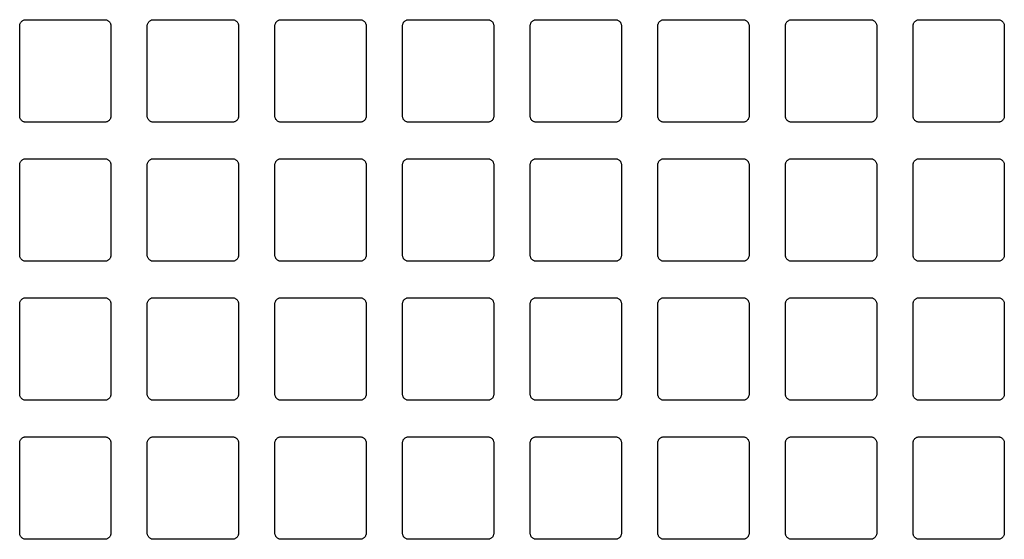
# Model space of a CAD drawing. Header units: millimetres. Extents: x 0 to 162, y 0 to 85.
import ezdxf

# ---------------------------------------------------------------- set-up
doc = ezdxf.new("R2010")
doc.units = ezdxf.units.MM
doc.layers.add('CUT', color=1, linetype='Continuous')

msp = doc.modelspace()

# ---------------------------------------------------------------- linework, layer by layer
at = {"layer": 'CUT'}
for points in [[(14, 68.58), (1, 68.58), (0.9, 68.58), (0.8, 68.6), (0.71, 68.62), (0.62, 68.66), (0.53, 68.7), (0.44, 68.75), (0.37, 68.81), (0.29, 68.87), (0.23, 68.95), (0.17, 69.02), (0.12, 69.11), (0.08, 69.2), (0.04, 69.29), (0.02, 69.38), (0, 69.48), (0, 69.58), (0, 84.44), (0, 84.54), (0.02, 84.64), (0.04, 84.73), (0.08, 84.82), (0.12, 84.91), (0.17, 85), (0.23, 85.07), (0.29, 85.15), (0.37, 85.21), (0.44, 85.27), (0.53, 85.32), (0.62, 85.36), (0.71, 85.4), (0.8, 85.42), (0.9, 85.44), (1, 85.44), (14, 85.44), (14.1, 85.44), (14.2, 85.42), (14.29, 85.4), (14.38, 85.36), (14.47, 85.32), (14.56, 85.27), (14.63, 85.21), (14.71, 85.15), (14.77, 85.07), (14.83, 85), (14.88, 84.91), (14.92, 84.82), (14.96, 84.73), (14.98, 84.64), (15, 84.54), (15, 84.44), (15, 69.58), (15, 69.48), (14.98, 69.38), (14.96, 69.29), (14.92, 69.2), (14.88, 69.11), (14.83, 69.02), (14.77, 68.95), (14.71, 68.87), (14.63, 68.81), (14.56, 68.75), (14.47, 68.7), (14.38, 68.66), (14.29, 68.62), (14.2, 68.6), (14.1, 68.58)], [(35, 68.58), (22, 68.58), (21.9, 68.58), (21.8, 68.6), (21.71, 68.62), (21.62, 68.66), (21.53, 68.7), (21.44, 68.75), (21.37, 68.81), (21.29, 68.87), (21.23, 68.95), (21.17, 69.02), (21.12, 69.11), (21.08, 69.2), (21.04, 69.29), (21.02, 69.38), (21, 69.48), (21, 69.58), (21, 84.44), (21, 84.54), (21.02, 84.64), (21.04, 84.73), (21.08, 84.82), (21.12, 84.91), (21.17, 85), (21.23, 85.07), (21.29, 85.15), (21.37, 85.21), (21.44, 85.27), (21.53, 85.32), (21.62, 85.36), (21.71, 85.4), (21.8, 85.42), (21.9, 85.44), (22, 85.44), (35, 85.44), (35.1, 85.44), (35.2, 85.42), (35.29, 85.4), (35.38, 85.36), (35.47, 85.32), (35.56, 85.27), (35.63, 85.21), (35.71, 85.15), (35.77, 85.07), (35.83, 85), (35.88, 84.91), (35.92, 84.82), (35.96, 84.73), (35.98, 84.64), (36, 84.54), (36, 84.44), (36, 69.58), (36, 69.48), (35.98, 69.38), (35.96, 69.29), (35.92, 69.2), (35.88, 69.11), (35.83, 69.02), (35.77, 68.95), (35.71, 68.87), (35.63, 68.81), (35.56, 68.75), (35.47, 68.7), (35.38, 68.66), (35.29, 68.62), (35.2, 68.6), (35.1, 68.58)], [(56, 68.58), (43, 68.58), (42.9, 68.58), (42.8, 68.6), (42.71, 68.62), (42.62, 68.66), (42.53, 68.7), (42.44, 68.75), (42.37, 68.81), (42.29, 68.87), (42.23, 68.95), (42.17, 69.02), (42.12, 69.11), (42.08, 69.2), (42.04, 69.29), (42.02, 69.38), (42, 69.48), (42, 69.58), (42, 84.44), (42, 84.54), (42.02, 84.64), (42.04, 84.73), (42.08, 84.82), (42.12, 84.91), (42.17, 85), (42.23, 85.07), (42.29, 85.15), (42.37, 85.21), (42.44, 85.27), (42.53, 85.32), (42.62, 85.36), (42.71, 85.4), (42.8, 85.42), (42.9, 85.44), (43, 85.44), (56, 85.44), (56.1, 85.44), (56.2, 85.42), (56.29, 85.4), (56.38, 85.36), (56.47, 85.32), (56.56, 85.27), (56.63, 85.21), (56.71, 85.15), (56.77, 85.07), (56.83, 85), (56.88, 84.91), (56.92, 84.82), (56.96, 84.73), (56.98, 84.64), (57, 84.54), (57, 84.44), (57, 69.58), (57, 69.48), (56.98, 69.38), (56.96, 69.29), (56.92, 69.2), (56.88, 69.11), (56.83, 69.02), (56.77, 68.95), (56.71, 68.87), (56.63, 68.81), (56.56, 68.75), (56.47, 68.7), (56.38, 68.66), (56.29, 68.62), (56.2, 68.6), (56.1, 68.58)], [(77, 68.58), (64, 68.58), (63.9, 68.58), (63.8, 68.6), (63.71, 68.62), (63.62, 68.66), (63.53, 68.7), (63.44, 68.75), (63.37, 68.81), (63.29, 68.87), (63.23, 68.95), (63.17, 69.02), (63.12, 69.11), (63.08, 69.2), (63.04, 69.29), (63.02, 69.38), (63, 69.48), (63, 69.58), (63, 84.44), (63, 84.54), (63.02, 84.64), (63.04, 84.73), (63.08, 84.82), (63.12, 84.91), (63.17, 85), (63.23, 85.07), (63.29, 85.15), (63.37, 85.21), (63.44, 85.27), (63.53, 85.32), (63.62, 85.36), (63.71, 85.4), (63.8, 85.42), (63.9, 85.44), (64, 85.44), (77, 85.44), (77.1, 85.44), (77.2, 85.42), (77.29, 85.4), (77.38, 85.36), (77.47, 85.32), (77.56, 85.27), (77.63, 85.21), (77.71, 85.15), (77.77, 85.07), (77.83, 85), (77.88, 84.91), (77.92, 84.82), (77.96, 84.73), (77.98, 84.64), (78, 84.54), (78, 84.44), (78, 69.58), (78, 69.48), (77.98, 69.38), (77.96, 69.29), (77.92, 69.2), (77.88, 69.11), (77.83, 69.02), (77.77, 68.95), (77.71, 68.87), (77.63, 68.81), (77.56, 68.75), (77.47, 68.7), (77.38, 68.66), (77.29, 68.62), (77.2, 68.6), (77.1, 68.58)], [(98, 68.58), (85, 68.58), (84.9, 68.58), (84.8, 68.6), (84.71, 68.62), (84.62, 68.66), (84.53, 68.7), (84.44, 68.75), (84.37, 68.81), (84.29, 68.87), (84.23, 68.95), (84.17, 69.02), (84.12, 69.11), (84.08, 69.2), (84.04, 69.29), (84.02, 69.38), (84, 69.48), (84, 69.58), (84, 84.44), (84, 84.54), (84.02, 84.64), (84.04, 84.73), (84.08, 84.82), (84.12, 84.91), (84.17, 85), (84.23, 85.07), (84.29, 85.15), (84.37, 85.21), (84.44, 85.27), (84.53, 85.32), (84.62, 85.36), (84.71, 85.4), (84.8, 85.42), (84.9, 85.44), (85, 85.44), (98, 85.44), (98.1, 85.44), (98.2, 85.42), (98.29, 85.4), (98.38, 85.36), (98.47, 85.32), (98.56, 85.27), (98.63, 85.21), (98.71, 85.15), (98.77, 85.07), (98.83, 85), (98.88, 84.91), (98.92, 84.82), (98.96, 84.73), (98.98, 84.64), (99, 84.54), (99, 84.44), (99, 69.58), (99, 69.48), (98.98, 69.38), (98.96, 69.29), (98.92, 69.2), (98.88, 69.11), (98.83, 69.02), (98.77, 68.95), (98.71, 68.87), (98.63, 68.81), (98.56, 68.75), (98.47, 68.7), (98.38, 68.66), (98.29, 68.62), (98.2, 68.6), (98.1, 68.58)], [(119, 68.58), (106, 68.58), (105.9, 68.58), (105.8, 68.6), (105.71, 68.62), (105.62, 68.66), (105.53, 68.7), (105.44, 68.75), (105.37, 68.81), (105.29, 68.87), (105.23, 68.95), (105.17, 69.02), (105.12, 69.11), (105.08, 69.2), (105.04, 69.29), (105.02, 69.38), (105, 69.48), (105, 69.58), (105, 84.44), (105, 84.54), (105.02, 84.64), (105.04, 84.73), (105.08, 84.82), (105.12, 84.91), (105.17, 85), (105.23, 85.07), (105.29, 85.15), (105.37, 85.21), (105.44, 85.27), (105.53, 85.32), (105.62, 85.36), (105.71, 85.4), (105.8, 85.42), (105.9, 85.44), (106, 85.44), (119, 85.44), (119.1, 85.44), (119.2, 85.42), (119.29, 85.4), (119.38, 85.36), (119.47, 85.32), (119.56, 85.27), (119.63, 85.21), (119.71, 85.15), (119.77, 85.07), (119.83, 85), (119.88, 84.91), (119.92, 84.82), (119.96, 84.73), (119.98, 84.64), (120, 84.54), (120, 84.44), (120, 69.58), (120, 69.48), (119.98, 69.38), (119.96, 69.29), (119.92, 69.2), (119.88, 69.11), (119.83, 69.02), (119.77, 68.95), (119.71, 68.87), (119.63, 68.81), (119.56, 68.75), (119.47, 68.7), (119.38, 68.66), (119.29, 68.62), (119.2, 68.6), (119.1, 68.58)], [(140, 68.58), (127, 68.58), (126.9, 68.58), (126.8, 68.6), (126.71, 68.62), (126.62, 68.66), (126.53, 68.7), (126.44, 68.75), (126.37, 68.81), (126.29, 68.87), (126.23, 68.95), (126.17, 69.02), (126.12, 69.11), (126.08, 69.2), (126.04, 69.29), (126.02, 69.38), (126, 69.48), (126, 69.58), (126, 84.44), (126, 84.54), (126.02, 84.64), (126.04, 84.73), (126.08, 84.82), (126.12, 84.91), (126.17, 85), (126.23, 85.07), (126.29, 85.15), (126.37, 85.21), (126.44, 85.27), (126.53, 85.32), (126.62, 85.36), (126.71, 85.4), (126.8, 85.42), (126.9, 85.44), (127, 85.44), (140, 85.44), (140.1, 85.44), (140.2, 85.42), (140.29, 85.4), (140.38, 85.36), (140.47, 85.32), (140.56, 85.27), (140.63, 85.21), (140.71, 85.15), (140.77, 85.07), (140.83, 85), (140.88, 84.91), (140.92, 84.82), (140.96, 84.73), (140.98, 84.64), (141, 84.54), (141, 84.44), (141, 69.58), (141, 69.48), (140.98, 69.38), (140.96, 69.29), (140.92, 69.2), (140.88, 69.11), (140.83, 69.02), (140.77, 68.95), (140.71, 68.87), (140.63, 68.81), (140.56, 68.75), (140.47, 68.7), (140.38, 68.66), (140.29, 68.62), (140.2, 68.6), (140.1, 68.58)], [(161, 68.58), (148, 68.58), (147.9, 68.58), (147.8, 68.6), (147.71, 68.62), (147.62, 68.66), (147.53, 68.7), (147.44, 68.75), (147.37, 68.81), (147.29, 68.87), (147.23, 68.95), (147.17, 69.02), (147.12, 69.11), (147.08, 69.2), (147.04, 69.29), (147.02, 69.38), (147, 69.48), (147, 69.58), (147, 84.44), (147, 84.54), (147.02, 84.64), (147.04, 84.73), (147.08, 84.82), (147.12, 84.91), (147.17, 85), (147.23, 85.07), (147.29, 85.15), (147.37, 85.21), (147.44, 85.27), (147.53, 85.32), (147.62, 85.36), (147.71, 85.4), (147.8, 85.42), (147.9, 85.44), (148, 85.44), (161, 85.44), (161.1, 85.44), (161.2, 85.42), (161.29, 85.4), (161.38, 85.36), (161.47, 85.32), (161.56, 85.27), (161.63, 85.21), (161.71, 85.15), (161.77, 85.07), (161.83, 85), (161.88, 84.91), (161.92, 84.82), (161.96, 84.73), (161.98, 84.64), (162, 84.54), (162, 84.44), (162, 69.58), (162, 69.48), (161.98, 69.38), (161.96, 69.29), (161.92, 69.2), (161.88, 69.11), (161.83, 69.02), (161.77, 68.95), (161.71, 68.87), (161.63, 68.81), (161.56, 68.75), (161.47, 68.7), (161.38, 68.66), (161.29, 68.62), (161.2, 68.6), (161.1, 68.58)], [(14, 45.72), (1, 45.72), (0.9, 45.72), (0.8, 45.74), (0.71, 45.76), (0.62, 45.8), (0.53, 45.84), (0.44, 45.89), (0.37, 45.95), (0.29, 46.01), (0.23, 46.09), (0.17, 46.16), (0.12, 46.25), (0.08, 46.34), (0.04, 46.43), (0.02, 46.52), (0, 46.62), (0, 46.72), (0, 61.58), (0, 61.68), (0.02, 61.78), (0.04, 61.87), (0.08, 61.96), (0.12, 62.05), (0.17, 62.14), (0.23, 62.21), (0.29, 62.29), (0.37, 62.35), (0.44, 62.41), (0.53, 62.46), (0.62, 62.5), (0.71, 62.54), (0.8, 62.56), (0.9, 62.58), (1, 62.58), (14, 62.58), (14.1, 62.58), (14.2, 62.56), (14.29, 62.54), (14.38, 62.5), (14.47, 62.46), (14.56, 62.41), (14.63, 62.35), (14.71, 62.29), (14.77, 62.21), (14.83, 62.14), (14.88, 62.05), (14.92, 61.96), (14.96, 61.87), (14.98, 61.78), (15, 61.68), (15, 61.58), (15, 46.72), (15, 46.62), (14.98, 46.52), (14.96, 46.43), (14.92, 46.34), (14.88, 46.25), (14.83, 46.16), (14.77, 46.09), (14.71, 46.01), (14.63, 45.95), (14.56, 45.89), (14.47, 45.84), (14.38, 45.8), (14.29, 45.76), (14.2, 45.74), (14.1, 45.72)], [(35, 45.72), (22, 45.72), (21.9, 45.72), (21.8, 45.74), (21.71, 45.76), (21.62, 45.8), (21.53, 45.84), (21.44, 45.89), (21.37, 45.95), (21.29, 46.01), (21.23, 46.09), (21.17, 46.16), (21.12, 46.25), (21.08, 46.34), (21.04, 46.43), (21.02, 46.52), (21, 46.62), (21, 46.72), (21, 61.58), (21, 61.68), (21.02, 61.78), (21.04, 61.87), (21.08, 61.96), (21.12, 62.05), (21.17, 62.14), (21.23, 62.21), (21.29, 62.29), (21.37, 62.35), (21.44, 62.41), (21.53, 62.46), (21.62, 62.5), (21.71, 62.54), (21.8, 62.56), (21.9, 62.58), (22, 62.58), (35, 62.58), (35.1, 62.58), (35.2, 62.56), (35.29, 62.54), (35.38, 62.5), (35.47, 62.46), (35.56, 62.41), (35.63, 62.35), (35.71, 62.29), (35.77, 62.21), (35.83, 62.14), (35.88, 62.05), (35.92, 61.96), (35.96, 61.87), (35.98, 61.78), (36, 61.68), (36, 61.58), (36, 46.72), (36, 46.62), (35.98, 46.52), (35.96, 46.43), (35.92, 46.34), (35.88, 46.25), (35.83, 46.16), (35.77, 46.09), (35.71, 46.01), (35.63, 45.95), (35.56, 45.89), (35.47, 45.84), (35.38, 45.8), (35.29, 45.76), (35.2, 45.74), (35.1, 45.72)], [(56, 45.72), (43, 45.72), (42.9, 45.72), (42.8, 45.74), (42.71, 45.76), (42.62, 45.8), (42.53, 45.84), (42.44, 45.89), (42.37, 45.95), (42.29, 46.01), (42.23, 46.09), (42.17, 46.16), (42.12, 46.25), (42.08, 46.34), (42.04, 46.43), (42.02, 46.52), (42, 46.62), (42, 46.72), (42, 61.58), (42, 61.68), (42.02, 61.78), (42.04, 61.87), (42.08, 61.96), (42.12, 62.05), (42.17, 62.14), (42.23, 62.21), (42.29, 62.29), (42.37, 62.35), (42.44, 62.41), (42.53, 62.46), (42.62, 62.5), (42.71, 62.54), (42.8, 62.56), (42.9, 62.58), (43, 62.58), (56, 62.58), (56.1, 62.58), (56.2, 62.56), (56.29, 62.54), (56.38, 62.5), (56.47, 62.46), (56.56, 62.41), (56.63, 62.35), (56.71, 62.29), (56.77, 62.21), (56.83, 62.14), (56.88, 62.05), (56.92, 61.96), (56.96, 61.87), (56.98, 61.78), (57, 61.68), (57, 61.58), (57, 46.72), (57, 46.62), (56.98, 46.52), (56.96, 46.43), (56.92, 46.34), (56.88, 46.25), (56.83, 46.16), (56.77, 46.09), (56.71, 46.01), (56.63, 45.95), (56.56, 45.89), (56.47, 45.84), (56.38, 45.8), (56.29, 45.76), (56.2, 45.74), (56.1, 45.72)], [(77, 45.72), (64, 45.72), (63.9, 45.72), (63.8, 45.74), (63.71, 45.76), (63.62, 45.8), (63.53, 45.84), (63.44, 45.89), (63.37, 45.95), (63.29, 46.01), (63.23, 46.09), (63.17, 46.16), (63.12, 46.25), (63.08, 46.34), (63.04, 46.43), (63.02, 46.52), (63, 46.62), (63, 46.72), (63, 61.58), (63, 61.68), (63.02, 61.78), (63.04, 61.87), (63.08, 61.96), (63.12, 62.05), (63.17, 62.14), (63.23, 62.21), (63.29, 62.29), (63.37, 62.35), (63.44, 62.41), (63.53, 62.46), (63.62, 62.5), (63.71, 62.54), (63.8, 62.56), (63.9, 62.58), (64, 62.58), (77, 62.58), (77.1, 62.58), (77.2, 62.56), (77.29, 62.54), (77.38, 62.5), (77.47, 62.46), (77.56, 62.41), (77.63, 62.35), (77.71, 62.29), (77.77, 62.21), (77.83, 62.14), (77.88, 62.05), (77.92, 61.96), (77.96, 61.87), (77.98, 61.78), (78, 61.68), (78, 61.58), (78, 46.72), (78, 46.62), (77.98, 46.52), (77.96, 46.43), (77.92, 46.34), (77.88, 46.25), (77.83, 46.16), (77.77, 46.09), (77.71, 46.01), (77.63, 45.95), (77.56, 45.89), (77.47, 45.84), (77.38, 45.8), (77.29, 45.76), (77.2, 45.74), (77.1, 45.72)], [(98, 45.72), (85, 45.72), (84.9, 45.72), (84.8, 45.74), (84.71, 45.76), (84.62, 45.8), (84.53, 45.84), (84.44, 45.89), (84.37, 45.95), (84.29, 46.01), (84.23, 46.09), (84.17, 46.16), (84.12, 46.25), (84.08, 46.34), (84.04, 46.43), (84.02, 46.52), (84, 46.62), (84, 46.72), (84, 61.58), (84, 61.68), (84.02, 61.78), (84.04, 61.87), (84.08, 61.96), (84.12, 62.05), (84.17, 62.14), (84.23, 62.21), (84.29, 62.29), (84.37, 62.35), (84.44, 62.41), (84.53, 62.46), (84.62, 62.5), (84.71, 62.54), (84.8, 62.56), (84.9, 62.58), (85, 62.58), (98, 62.58), (98.1, 62.58), (98.2, 62.56), (98.29, 62.54), (98.38, 62.5), (98.47, 62.46), (98.56, 62.41), (98.63, 62.35), (98.71, 62.29), (98.77, 62.21), (98.83, 62.14), (98.88, 62.05), (98.92, 61.96), (98.96, 61.87), (98.98, 61.78), (99, 61.68), (99, 61.58), (99, 46.72), (99, 46.62), (98.98, 46.52), (98.96, 46.43), (98.92, 46.34), (98.88, 46.25), (98.83, 46.16), (98.77, 46.09), (98.71, 46.01), (98.63, 45.95), (98.56, 45.89), (98.47, 45.84), (98.38, 45.8), (98.29, 45.76), (98.2, 45.74), (98.1, 45.72)], [(119, 45.72), (106, 45.72), (105.9, 45.72), (105.8, 45.74), (105.71, 45.76), (105.62, 45.8), (105.53, 45.84), (105.44, 45.89), (105.37, 45.95), (105.29, 46.01), (105.23, 46.09), (105.17, 46.16), (105.12, 46.25), (105.08, 46.34), (105.04, 46.43), (105.02, 46.52), (105, 46.62), (105, 46.72), (105, 61.58), (105, 61.68), (105.02, 61.78), (105.04, 61.87), (105.08, 61.96), (105.12, 62.05), (105.17, 62.14), (105.23, 62.21), (105.29, 62.29), (105.37, 62.35), (105.44, 62.41), (105.53, 62.46), (105.62, 62.5), (105.71, 62.54), (105.8, 62.56), (105.9, 62.58), (106, 62.58), (119, 62.58), (119.1, 62.58), (119.2, 62.56), (119.29, 62.54), (119.38, 62.5), (119.47, 62.46), (119.56, 62.41), (119.63, 62.35), (119.71, 62.29), (119.77, 62.21), (119.83, 62.14), (119.88, 62.05), (119.92, 61.96), (119.96, 61.87), (119.98, 61.78), (120, 61.68), (120, 61.58), (120, 46.72), (120, 46.62), (119.98, 46.52), (119.96, 46.43), (119.92, 46.34), (119.88, 46.25), (119.83, 46.16), (119.77, 46.09), (119.71, 46.01), (119.63, 45.95), (119.56, 45.89), (119.47, 45.84), (119.38, 45.8), (119.29, 45.76), (119.2, 45.74), (119.1, 45.72)], [(140, 45.72), (127, 45.72), (126.9, 45.72), (126.8, 45.74), (126.71, 45.76), (126.62, 45.8), (126.53, 45.84), (126.44, 45.89), (126.37, 45.95), (126.29, 46.01), (126.23, 46.09), (126.17, 46.16), (126.12, 46.25), (126.08, 46.34), (126.04, 46.43), (126.02, 46.52), (126, 46.62), (126, 46.72), (126, 61.58), (126, 61.68), (126.02, 61.78), (126.04, 61.87), (126.08, 61.96), (126.12, 62.05), (126.17, 62.14), (126.23, 62.21), (126.29, 62.29), (126.37, 62.35), (126.44, 62.41), (126.53, 62.46), (126.62, 62.5), (126.71, 62.54), (126.8, 62.56), (126.9, 62.58), (127, 62.58), (140, 62.58), (140.1, 62.58), (140.2, 62.56), (140.29, 62.54), (140.38, 62.5), (140.47, 62.46), (140.56, 62.41), (140.63, 62.35), (140.71, 62.29), (140.77, 62.21), (140.83, 62.14), (140.88, 62.05), (140.92, 61.96), (140.96, 61.87), (140.98, 61.78), (141, 61.68), (141, 61.58), (141, 46.72), (141, 46.62), (140.98, 46.52), (140.96, 46.43), (140.92, 46.34), (140.88, 46.25), (140.83, 46.16), (140.77, 46.09), (140.71, 46.01), (140.63, 45.95), (140.56, 45.89), (140.47, 45.84), (140.38, 45.8), (140.29, 45.76), (140.2, 45.74), (140.1, 45.72)], [(161, 45.72), (148, 45.72), (147.9, 45.72), (147.8, 45.74), (147.71, 45.76), (147.62, 45.8), (147.53, 45.84), (147.44, 45.89), (147.37, 45.95), (147.29, 46.01), (147.23, 46.09), (147.17, 46.16), (147.12, 46.25), (147.08, 46.34), (147.04, 46.43), (147.02, 46.52), (147, 46.62), (147, 46.72), (147, 61.58), (147, 61.68), (147.02, 61.78), (147.04, 61.87), (147.08, 61.96), (147.12, 62.05), (147.17, 62.14), (147.23, 62.21), (147.29, 62.29), (147.37, 62.35), (147.44, 62.41), (147.53, 62.46), (147.62, 62.5), (147.71, 62.54), (147.8, 62.56), (147.9, 62.58), (148, 62.58), (161, 62.58), (161.1, 62.58), (161.2, 62.56), (161.29, 62.54), (161.38, 62.5), (161.47, 62.46), (161.56, 62.41), (161.63, 62.35), (161.71, 62.29), (161.77, 62.21), (161.83, 62.14), (161.88, 62.05), (161.92, 61.96), (161.96, 61.87), (161.98, 61.78), (162, 61.68), (162, 61.58), (162, 46.72), (162, 46.62), (161.98, 46.52), (161.96, 46.43), (161.92, 46.34), (161.88, 46.25), (161.83, 46.16), (161.77, 46.09), (161.71, 46.01), (161.63, 45.95), (161.56, 45.89), (161.47, 45.84), (161.38, 45.8), (161.29, 45.76), (161.2, 45.74), (161.1, 45.72)], [(14, 22.86), (1, 22.86), (0.9, 22.86), (0.8, 22.88), (0.71, 22.9), (0.62, 22.94), (0.53, 22.98), (0.44, 23.03), (0.37, 23.09), (0.29, 23.15), (0.23, 23.23), (0.17, 23.3), (0.12, 23.39), (0.08, 23.48), (0.04, 23.57), (0.02, 23.66), (0, 23.76), (0, 23.86), (0, 38.72), (0, 38.82), (0.02, 38.92), (0.04, 39.01), (0.08, 39.1), (0.12, 39.19), (0.17, 39.28), (0.23, 39.35), (0.29, 39.43), (0.37, 39.49), (0.44, 39.55), (0.53, 39.6), (0.62, 39.64), (0.71, 39.68), (0.8, 39.7), (0.9, 39.72), (1, 39.72), (14, 39.72), (14.1, 39.72), (14.2, 39.7), (14.29, 39.68), (14.38, 39.64), (14.47, 39.6), (14.56, 39.55), (14.63, 39.49), (14.71, 39.43), (14.77, 39.35), (14.83, 39.28), (14.88, 39.19), (14.92, 39.1), (14.96, 39.01), (14.98, 38.92), (15, 38.82), (15, 38.72), (15, 23.86), (15, 23.76), (14.98, 23.66), (14.96, 23.57), (14.92, 23.48), (14.88, 23.39), (14.83, 23.3), (14.77, 23.23), (14.71, 23.15), (14.63, 23.09), (14.56, 23.03), (14.47, 22.98), (14.38, 22.94), (14.29, 22.9), (14.2, 22.88), (14.1, 22.86)], [(35, 22.86), (22, 22.86), (21.9, 22.86), (21.8, 22.88), (21.71, 22.9), (21.62, 22.94), (21.53, 22.98), (21.44, 23.03), (21.37, 23.09), (21.29, 23.15), (21.23, 23.23), (21.17, 23.3), (21.12, 23.39), (21.08, 23.48), (21.04, 23.57), (21.02, 23.66), (21, 23.76), (21, 23.86), (21, 38.72), (21, 38.82), (21.02, 38.92), (21.04, 39.01), (21.08, 39.1), (21.12, 39.19), (21.17, 39.28), (21.23, 39.35), (21.29, 39.43), (21.37, 39.49), (21.44, 39.55), (21.53, 39.6), (21.62, 39.64), (21.71, 39.68), (21.8, 39.7), (21.9, 39.72), (22, 39.72), (35, 39.72), (35.1, 39.72), (35.2, 39.7), (35.29, 39.68), (35.38, 39.64), (35.47, 39.6), (35.56, 39.55), (35.63, 39.49), (35.71, 39.43), (35.77, 39.35), (35.83, 39.28), (35.88, 39.19), (35.92, 39.1), (35.96, 39.01), (35.98, 38.92), (36, 38.82), (36, 38.72), (36, 23.86), (36, 23.76), (35.98, 23.66), (35.96, 23.57), (35.92, 23.48), (35.88, 23.39), (35.83, 23.3), (35.77, 23.23), (35.71, 23.15), (35.63, 23.09), (35.56, 23.03), (35.47, 22.98), (35.38, 22.94), (35.29, 22.9), (35.2, 22.88), (35.1, 22.86)], [(56, 22.86), (43, 22.86), (42.9, 22.86), (42.8, 22.88), (42.71, 22.9), (42.62, 22.94), (42.53, 22.98), (42.44, 23.03), (42.37, 23.09), (42.29, 23.15), (42.23, 23.23), (42.17, 23.3), (42.12, 23.39), (42.08, 23.48), (42.04, 23.57), (42.02, 23.66), (42, 23.76), (42, 23.86), (42, 38.72), (42, 38.82), (42.02, 38.92), (42.04, 39.01), (42.08, 39.1), (42.12, 39.19), (42.17, 39.28), (42.23, 39.35), (42.29, 39.43), (42.37, 39.49), (42.44, 39.55), (42.53, 39.6), (42.62, 39.64), (42.71, 39.68), (42.8, 39.7), (42.9, 39.72), (43, 39.72), (56, 39.72), (56.1, 39.72), (56.2, 39.7), (56.29, 39.68), (56.38, 39.64), (56.47, 39.6), (56.56, 39.55), (56.63, 39.49), (56.71, 39.43), (56.77, 39.35), (56.83, 39.28), (56.88, 39.19), (56.92, 39.1), (56.96, 39.01), (56.98, 38.92), (57, 38.82), (57, 38.72), (57, 23.86), (57, 23.76), (56.98, 23.66), (56.96, 23.57), (56.92, 23.48), (56.88, 23.39), (56.83, 23.3), (56.77, 23.23), (56.71, 23.15), (56.63, 23.09), (56.56, 23.03), (56.47, 22.98), (56.38, 22.94), (56.29, 22.9), (56.2, 22.88), (56.1, 22.86)], [(77, 22.86), (64, 22.86), (63.9, 22.86), (63.8, 22.88), (63.71, 22.9), (63.62, 22.94), (63.53, 22.98), (63.44, 23.03), (63.37, 23.09), (63.29, 23.15), (63.23, 23.23), (63.17, 23.3), (63.12, 23.39), (63.08, 23.48), (63.04, 23.57), (63.02, 23.66), (63, 23.76), (63, 23.86), (63, 38.72), (63, 38.82), (63.02, 38.92), (63.04, 39.01), (63.08, 39.1), (63.12, 39.19), (63.17, 39.28), (63.23, 39.35), (63.29, 39.43), (63.37, 39.49), (63.44, 39.55), (63.53, 39.6), (63.62, 39.64), (63.71, 39.68), (63.8, 39.7), (63.9, 39.72), (64, 39.72), (77, 39.72), (77.1, 39.72), (77.2, 39.7), (77.29, 39.68), (77.38, 39.64), (77.47, 39.6), (77.56, 39.55), (77.63, 39.49), (77.71, 39.43), (77.77, 39.35), (77.83, 39.28), (77.88, 39.19), (77.92, 39.1), (77.96, 39.01), (77.98, 38.92), (78, 38.82), (78, 38.72), (78, 23.86), (78, 23.76), (77.98, 23.66), (77.96, 23.57), (77.92, 23.48), (77.88, 23.39), (77.83, 23.3), (77.77, 23.23), (77.71, 23.15), (77.63, 23.09), (77.56, 23.03), (77.47, 22.98), (77.38, 22.94), (77.29, 22.9), (77.2, 22.88), (77.1, 22.86)], [(98, 22.86), (85, 22.86), (84.9, 22.86), (84.8, 22.88), (84.71, 22.9), (84.62, 22.94), (84.53, 22.98), (84.44, 23.03), (84.37, 23.09), (84.29, 23.15), (84.23, 23.23), (84.17, 23.3), (84.12, 23.39), (84.08, 23.48), (84.04, 23.57), (84.02, 23.66), (84, 23.76), (84, 23.86), (84, 38.72), (84, 38.82), (84.02, 38.92), (84.04, 39.01), (84.08, 39.1), (84.12, 39.19), (84.17, 39.28), (84.23, 39.35), (84.29, 39.43), (84.37, 39.49), (84.44, 39.55), (84.53, 39.6), (84.62, 39.64), (84.71, 39.68), (84.8, 39.7), (84.9, 39.72), (85, 39.72), (98, 39.72), (98.1, 39.72), (98.2, 39.7), (98.29, 39.68), (98.38, 39.64), (98.47, 39.6), (98.56, 39.55), (98.63, 39.49), (98.71, 39.43), (98.77, 39.35), (98.83, 39.28), (98.88, 39.19), (98.92, 39.1), (98.96, 39.01), (98.98, 38.92), (99, 38.82), (99, 38.72), (99, 23.86), (99, 23.76), (98.98, 23.66), (98.96, 23.57), (98.92, 23.48), (98.88, 23.39), (98.83, 23.3), (98.77, 23.23), (98.71, 23.15), (98.63, 23.09), (98.56, 23.03), (98.47, 22.98), (98.38, 22.94), (98.29, 22.9), (98.2, 22.88), (98.1, 22.86)], [(119, 22.86), (106, 22.86), (105.9, 22.86), (105.8, 22.88), (105.71, 22.9), (105.62, 22.94), (105.53, 22.98), (105.44, 23.03), (105.37, 23.09), (105.29, 23.15), (105.23, 23.23), (105.17, 23.3), (105.12, 23.39), (105.08, 23.48), (105.04, 23.57), (105.02, 23.66), (105, 23.76), (105, 23.86), (105, 38.72), (105, 38.82), (105.02, 38.92), (105.04, 39.01), (105.08, 39.1), (105.12, 39.19), (105.17, 39.28), (105.23, 39.35), (105.29, 39.43), (105.37, 39.49), (105.44, 39.55), (105.53, 39.6), (105.62, 39.64), (105.71, 39.68), (105.8, 39.7), (105.9, 39.72), (106, 39.72), (119, 39.72), (119.1, 39.72), (119.2, 39.7), (119.29, 39.68), (119.38, 39.64), (119.47, 39.6), (119.56, 39.55), (119.63, 39.49), (119.71, 39.43), (119.77, 39.35), (119.83, 39.28), (119.88, 39.19), (119.92, 39.1), (119.96, 39.01), (119.98, 38.92), (120, 38.82), (120, 38.72), (120, 23.86), (120, 23.76), (119.98, 23.66), (119.96, 23.57), (119.92, 23.48), (119.88, 23.39), (119.83, 23.3), (119.77, 23.23), (119.71, 23.15), (119.63, 23.09), (119.56, 23.03), (119.47, 22.98), (119.38, 22.94), (119.29, 22.9), (119.2, 22.88), (119.1, 22.86)], [(140, 22.86), (127, 22.86), (126.9, 22.86), (126.8, 22.88), (126.71, 22.9), (126.62, 22.94), (126.53, 22.98), (126.44, 23.03), (126.37, 23.09), (126.29, 23.15), (126.23, 23.23), (126.17, 23.3), (126.12, 23.39), (126.08, 23.48), (126.04, 23.57), (126.02, 23.66), (126, 23.76), (126, 23.86), (126, 38.72), (126, 38.82), (126.02, 38.92), (126.04, 39.01), (126.08, 39.1), (126.12, 39.19), (126.17, 39.28), (126.23, 39.35), (126.29, 39.43), (126.37, 39.49), (126.44, 39.55), (126.53, 39.6), (126.62, 39.64), (126.71, 39.68), (126.8, 39.7), (126.9, 39.72), (127, 39.72), (140, 39.72), (140.1, 39.72), (140.2, 39.7), (140.29, 39.68), (140.38, 39.64), (140.47, 39.6), (140.56, 39.55), (140.63, 39.49), (140.71, 39.43), (140.77, 39.35), (140.83, 39.28), (140.88, 39.19), (140.92, 39.1), (140.96, 39.01), (140.98, 38.92), (141, 38.82), (141, 38.72), (141, 23.86), (141, 23.76), (140.98, 23.66), (140.96, 23.57), (140.92, 23.48), (140.88, 23.39), (140.83, 23.3), (140.77, 23.23), (140.71, 23.15), (140.63, 23.09), (140.56, 23.03), (140.47, 22.98), (140.38, 22.94), (140.29, 22.9), (140.2, 22.88), (140.1, 22.86)], [(161, 22.86), (148, 22.86), (147.9, 22.86), (147.8, 22.88), (147.71, 22.9), (147.62, 22.94), (147.53, 22.98), (147.44, 23.03), (147.37, 23.09), (147.29, 23.15), (147.23, 23.23), (147.17, 23.3), (147.12, 23.39), (147.08, 23.48), (147.04, 23.57), (147.02, 23.66), (147, 23.76), (147, 23.86), (147, 38.72), (147, 38.82), (147.02, 38.92), (147.04, 39.01), (147.08, 39.1), (147.12, 39.19), (147.17, 39.28), (147.23, 39.35), (147.29, 39.43), (147.37, 39.49), (147.44, 39.55), (147.53, 39.6), (147.62, 39.64), (147.71, 39.68), (147.8, 39.7), (147.9, 39.72), (148, 39.72), (161, 39.72), (161.1, 39.72), (161.2, 39.7), (161.29, 39.68), (161.38, 39.64), (161.47, 39.6), (161.56, 39.55), (161.63, 39.49), (161.71, 39.43), (161.77, 39.35), (161.83, 39.28), (161.88, 39.19), (161.92, 39.1), (161.96, 39.01), (161.98, 38.92), (162, 38.82), (162, 38.72), (162, 23.86), (162, 23.76), (161.98, 23.66), (161.96, 23.57), (161.92, 23.48), (161.88, 23.39), (161.83, 23.3), (161.77, 23.23), (161.71, 23.15), (161.63, 23.09), (161.56, 23.03), (161.47, 22.98), (161.38, 22.94), (161.29, 22.9), (161.2, 22.88), (161.1, 22.86)], [(14, 0), (1, 0), (0.9, 0), (0.8, 0.02), (0.71, 0.04), (0.62, 0.08), (0.53, 0.12), (0.44, 0.17), (0.37, 0.23), (0.29, 0.29), (0.23, 0.37), (0.17, 0.44), (0.12, 0.53), (0.08, 0.62), (0.04, 0.71), (0.02, 0.8), (0, 0.9), (0, 1), (0, 15.86), (0, 15.96), (0.02, 16.06), (0.04, 16.15), (0.08, 16.24), (0.12, 16.33), (0.17, 16.42), (0.23, 16.49), (0.29, 16.57), (0.37, 16.63), (0.44, 16.69), (0.53, 16.74), (0.62, 16.78), (0.71, 16.82), (0.8, 16.84), (0.9, 16.86), (1, 16.86), (14, 16.86), (14.1, 16.86), (14.2, 16.84), (14.29, 16.82), (14.38, 16.78), (14.47, 16.74), (14.56, 16.69), (14.63, 16.63), (14.71, 16.57), (14.77, 16.49), (14.83, 16.42), (14.88, 16.33), (14.92, 16.24), (14.96, 16.15), (14.98, 16.06), (15, 15.96), (15, 15.86), (15, 1), (15, 0.9), (14.98, 0.8), (14.96, 0.71), (14.92, 0.62), (14.88, 0.53), (14.83, 0.44), (14.77, 0.37), (14.71, 0.29), (14.63, 0.23), (14.56, 0.17), (14.47, 0.12), (14.38, 0.08), (14.29, 0.04), (14.2, 0.02), (14.1, 0)], [(35, 0), (22, 0), (21.9, 0), (21.8, 0.02), (21.71, 0.04), (21.62, 0.08), (21.53, 0.12), (21.44, 0.17), (21.37, 0.23), (21.29, 0.29), (21.23, 0.37), (21.17, 0.44), (21.12, 0.53), (21.08, 0.62), (21.04, 0.71), (21.02, 0.8), (21, 0.9), (21, 1), (21, 15.86), (21, 15.96), (21.02, 16.06), (21.04, 16.15), (21.08, 16.24), (21.12, 16.33), (21.17, 16.42), (21.23, 16.49), (21.29, 16.57), (21.37, 16.63), (21.44, 16.69), (21.53, 16.74), (21.62, 16.78), (21.71, 16.82), (21.8, 16.84), (21.9, 16.86), (22, 16.86), (35, 16.86), (35.1, 16.86), (35.2, 16.84), (35.29, 16.82), (35.38, 16.78), (35.47, 16.74), (35.56, 16.69), (35.63, 16.63), (35.71, 16.57), (35.77, 16.49), (35.83, 16.42), (35.88, 16.33), (35.92, 16.24), (35.96, 16.15), (35.98, 16.06), (36, 15.96), (36, 15.86), (36, 1), (36, 0.9), (35.98, 0.8), (35.96, 0.71), (35.92, 0.62), (35.88, 0.53), (35.83, 0.44), (35.77, 0.37), (35.71, 0.29), (35.63, 0.23), (35.56, 0.17), (35.47, 0.12), (35.38, 0.08), (35.29, 0.04), (35.2, 0.02), (35.1, 0)], [(56, 0), (43, 0), (42.9, 0), (42.8, 0.02), (42.71, 0.04), (42.62, 0.08), (42.53, 0.12), (42.44, 0.17), (42.37, 0.23), (42.29, 0.29), (42.23, 0.37), (42.17, 0.44), (42.12, 0.53), (42.08, 0.62), (42.04, 0.71), (42.02, 0.8), (42, 0.9), (42, 1), (42, 15.86), (42, 15.96), (42.02, 16.06), (42.04, 16.15), (42.08, 16.24), (42.12, 16.33), (42.17, 16.42), (42.23, 16.49), (42.29, 16.57), (42.37, 16.63), (42.44, 16.69), (42.53, 16.74), (42.62, 16.78), (42.71, 16.82), (42.8, 16.84), (42.9, 16.86), (43, 16.86), (56, 16.86), (56.1, 16.86), (56.2, 16.84), (56.29, 16.82), (56.38, 16.78), (56.47, 16.74), (56.56, 16.69), (56.63, 16.63), (56.71, 16.57), (56.77, 16.49), (56.83, 16.42), (56.88, 16.33), (56.92, 16.24), (56.96, 16.15), (56.98, 16.06), (57, 15.96), (57, 15.86), (57, 1), (57, 0.9), (56.98, 0.8), (56.96, 0.71), (56.92, 0.62), (56.88, 0.53), (56.83, 0.44), (56.77, 0.37), (56.71, 0.29), (56.63, 0.23), (56.56, 0.17), (56.47, 0.12), (56.38, 0.08), (56.29, 0.04), (56.2, 0.02), (56.1, 0)], [(77, 0), (64, 0), (63.9, 0), (63.8, 0.02), (63.71, 0.04), (63.62, 0.08), (63.53, 0.12), (63.44, 0.17), (63.37, 0.23), (63.29, 0.29), (63.23, 0.37), (63.17, 0.44), (63.12, 0.53), (63.08, 0.62), (63.04, 0.71), (63.02, 0.8), (63, 0.9), (63, 1), (63, 15.86), (63, 15.96), (63.02, 16.06), (63.04, 16.15), (63.08, 16.24), (63.12, 16.33), (63.17, 16.42), (63.23, 16.49), (63.29, 16.57), (63.37, 16.63), (63.44, 16.69), (63.53, 16.74), (63.62, 16.78), (63.71, 16.82), (63.8, 16.84), (63.9, 16.86), (64, 16.86), (77, 16.86), (77.1, 16.86), (77.2, 16.84), (77.29, 16.82), (77.38, 16.78), (77.47, 16.74), (77.56, 16.69), (77.63, 16.63), (77.71, 16.57), (77.77, 16.49), (77.83, 16.42), (77.88, 16.33), (77.92, 16.24), (77.96, 16.15), (77.98, 16.06), (78, 15.96), (78, 15.86), (78, 1), (78, 0.9), (77.98, 0.8), (77.96, 0.71), (77.92, 0.62), (77.88, 0.53), (77.83, 0.44), (77.77, 0.37), (77.71, 0.29), (77.63, 0.23), (77.56, 0.17), (77.47, 0.12), (77.38, 0.08), (77.29, 0.04), (77.2, 0.02), (77.1, 0)], [(98, 0), (85, 0), (84.9, 0), (84.8, 0.02), (84.71, 0.04), (84.62, 0.08), (84.53, 0.12), (84.44, 0.17), (84.37, 0.23), (84.29, 0.29), (84.23, 0.37), (84.17, 0.44), (84.12, 0.53), (84.08, 0.62), (84.04, 0.71), (84.02, 0.8), (84, 0.9), (84, 1), (84, 15.86), (84, 15.96), (84.02, 16.06), (84.04, 16.15), (84.08, 16.24), (84.12, 16.33), (84.17, 16.42), (84.23, 16.49), (84.29, 16.57), (84.37, 16.63), (84.44, 16.69), (84.53, 16.74), (84.62, 16.78), (84.71, 16.82), (84.8, 16.84), (84.9, 16.86), (85, 16.86), (98, 16.86), (98.1, 16.86), (98.2, 16.84), (98.29, 16.82), (98.38, 16.78), (98.47, 16.74), (98.56, 16.69), (98.63, 16.63), (98.71, 16.57), (98.77, 16.49), (98.83, 16.42), (98.88, 16.33), (98.92, 16.24), (98.96, 16.15), (98.98, 16.06), (99, 15.96), (99, 15.86), (99, 1), (99, 0.9), (98.98, 0.8), (98.96, 0.71), (98.92, 0.62), (98.88, 0.53), (98.83, 0.44), (98.77, 0.37), (98.71, 0.29), (98.63, 0.23), (98.56, 0.17), (98.47, 0.12), (98.38, 0.08), (98.29, 0.04), (98.2, 0.02), (98.1, 0)], [(119, 0), (106, 0), (105.9, 0), (105.8, 0.02), (105.71, 0.04), (105.62, 0.08), (105.53, 0.12), (105.44, 0.17), (105.37, 0.23), (105.29, 0.29), (105.23, 0.37), (105.17, 0.44), (105.12, 0.53), (105.08, 0.62), (105.04, 0.71), (105.02, 0.8), (105, 0.9), (105, 1), (105, 15.86), (105, 15.96), (105.02, 16.06), (105.04, 16.15), (105.08, 16.24), (105.12, 16.33), (105.17, 16.42), (105.23, 16.49), (105.29, 16.57), (105.37, 16.63), (105.44, 16.69), (105.53, 16.74), (105.62, 16.78), (105.71, 16.82), (105.8, 16.84), (105.9, 16.86), (106, 16.86), (119, 16.86), (119.1, 16.86), (119.2, 16.84), (119.29, 16.82), (119.38, 16.78), (119.47, 16.74), (119.56, 16.69), (119.63, 16.63), (119.71, 16.57), (119.77, 16.49), (119.83, 16.42), (119.88, 16.33), (119.92, 16.24), (119.96, 16.15), (119.98, 16.06), (120, 15.96), (120, 15.86), (120, 1), (120, 0.9), (119.98, 0.8), (119.96, 0.71), (119.92, 0.62), (119.88, 0.53), (119.83, 0.44), (119.77, 0.37), (119.71, 0.29), (119.63, 0.23), (119.56, 0.17), (119.47, 0.12), (119.38, 0.08), (119.29, 0.04), (119.2, 0.02), (119.1, 0)], [(140, 0), (127, 0), (126.9, 0), (126.8, 0.02), (126.71, 0.04), (126.62, 0.08), (126.53, 0.12), (126.44, 0.17), (126.37, 0.23), (126.29, 0.29), (126.23, 0.37), (126.17, 0.44), (126.12, 0.53), (126.08, 0.62), (126.04, 0.71), (126.02, 0.8), (126, 0.9), (126, 1), (126, 15.86), (126, 15.96), (126.02, 16.06), (126.04, 16.15), (126.08, 16.24), (126.12, 16.33), (126.17, 16.42), (126.23, 16.49), (126.29, 16.57), (126.37, 16.63), (126.44, 16.69), (126.53, 16.74), (126.62, 16.78), (126.71, 16.82), (126.8, 16.84), (126.9, 16.86), (127, 16.86), (140, 16.86), (140.1, 16.86), (140.2, 16.84), (140.29, 16.82), (140.38, 16.78), (140.47, 16.74), (140.56, 16.69), (140.63, 16.63), (140.71, 16.57), (140.77, 16.49), (140.83, 16.42), (140.88, 16.33), (140.92, 16.24), (140.96, 16.15), (140.98, 16.06), (141, 15.96), (141, 15.86), (141, 1), (141, 0.9), (140.98, 0.8), (140.96, 0.71), (140.92, 0.62), (140.88, 0.53), (140.83, 0.44), (140.77, 0.37), (140.71, 0.29), (140.63, 0.23), (140.56, 0.17), (140.47, 0.12), (140.38, 0.08), (140.29, 0.04), (140.2, 0.02), (140.1, 0)], [(161, 0), (148, 0), (147.9, 0), (147.8, 0.02), (147.71, 0.04), (147.62, 0.08), (147.53, 0.12), (147.44, 0.17), (147.37, 0.23), (147.29, 0.29), (147.23, 0.37), (147.17, 0.44), (147.12, 0.53), (147.08, 0.62), (147.04, 0.71), (147.02, 0.8), (147, 0.9), (147, 1), (147, 15.86), (147, 15.96), (147.02, 16.06), (147.04, 16.15), (147.08, 16.24), (147.12, 16.33), (147.17, 16.42), (147.23, 16.49), (147.29, 16.57), (147.37, 16.63), (147.44, 16.69), (147.53, 16.74), (147.62, 16.78), (147.71, 16.82), (147.8, 16.84), (147.9, 16.86), (148, 16.86), (161, 16.86), (161.1, 16.86), (161.2, 16.84), (161.29, 16.82), (161.38, 16.78), (161.47, 16.74), (161.56, 16.69), (161.63, 16.63), (161.71, 16.57), (161.77, 16.49), (161.83, 16.42), (161.88, 16.33), (161.92, 16.24), (161.96, 16.15), (161.98, 16.06), (162, 15.96), (162, 15.86), (162, 1), (162, 0.9), (161.98, 0.8), (161.96, 0.71), (161.92, 0.62), (161.88, 0.53), (161.83, 0.44), (161.77, 0.37), (161.71, 0.29), (161.63, 0.23), (161.56, 0.17), (161.47, 0.12), (161.38, 0.08), (161.29, 0.04), (161.2, 0.02), (161.1, 0)]]:
    msp.add_lwpolyline(points, close=True, dxfattribs=at)

doc.saveas('drawing.dxf')
